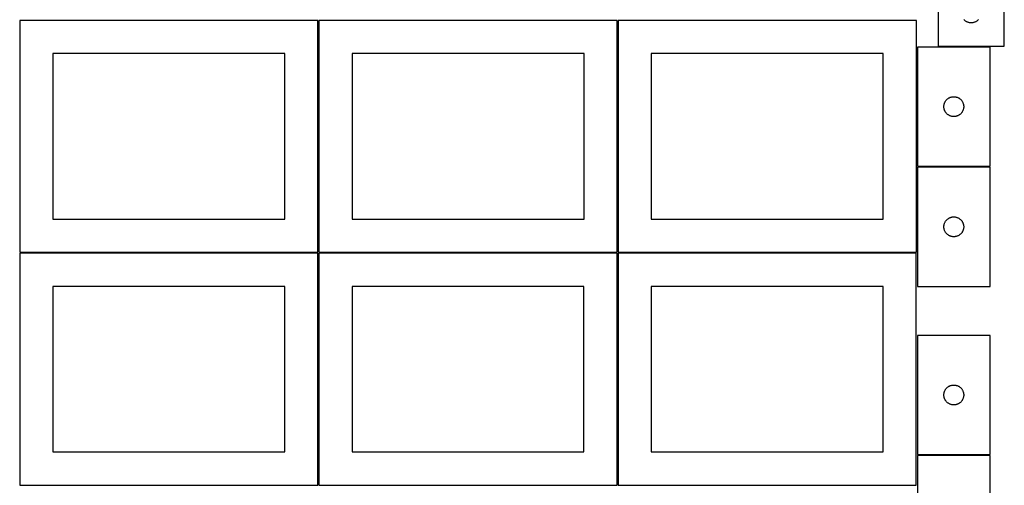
# Model space of a CAD drawing. Header units: millimetres. Extents: x 7 to 1493, y 7 to 2993.
# Tile 4 of 14: x 7 to 1492, y 1412 to 2115. Entities that reach past the tile are written whole.
import ezdxf

# ---------------------------------------------------------------- set-up
doc = ezdxf.new("R2010")
doc.units = ezdxf.units.MM
doc.layers.add('COMMON', color=5, linetype='CONTINUOUS', true_color=0x0000ff)
doc.layers.add('CUT', color=7, linetype='CONTINUOUS', true_color=0x000000)

msp = doc.modelspace()

# ---------------------------------------------------------------- linework, layer by layer
at = {"layer": 'COMMON'}
for p, q in [((457.324235, 1764.123915), (457.324235, 2114.123915)), ((908.824236, 1764.123915), (908.824236, 2114.123915)), ((1360.324236, 2074.13882), (1360.324236, 1894.13882)), ((1471.074237, 2074.888821), (1392.306607, 2074.888821)), ((1360.324236, 1892.638819), (1360.324236, 1764.123915)), ((1471.074237, 1893.38882), (1361.074237, 1893.38882)), ((456.549607, 1763.373915), (6.574234, 1763.373915)), ((457.299608, 1412.623914), (457.299608, 1762.623914)), ((908.049608, 1763.373915), (458.074235, 1763.373915)), ((908.799609, 1412.623914), (908.799609, 1762.623914)), ((1359.549609, 1763.373915), (909.574236, 1763.373915)), ((1471.074237, 1457.973053), (1361.074237, 1457.973053))]:
    msp.add_line(p, q, dxfattribs=at)
at = {"layer": 'CUT'}
for p, q in [((1492.306607, 2075.638821), (1492.306607, 2325.638821)), ((1392.306607, 2250.638821), (1392.306607, 2075.638821)), ((456.574234, 2114.123915), (6.574234, 2114.123915)), ((6.574234, 2114.123915), (6.574234, 1764.123915)), ((456.574234, 1764.123915), (456.574234, 2114.123915)), ((908.074235, 2114.123915), (458.074235, 2114.123915)), ((458.074235, 2114.123915), (458.074235, 1764.123915)), ((908.074235, 1764.123915), (908.074235, 2114.123915)), ((1359.574236, 2114.123915), (909.574236, 2114.123915)), ((909.574236, 2114.123915), (909.574236, 1764.123915)), ((1359.574236, 1764.123915), (1359.574236, 2114.123915)), ((1431.564324, 2115.169659), (1431.039628, 2115.736539)), ((1432.117507, 2114.630541), (1431.564324, 2115.169659)), ((1432.697709, 2114.120614), (1432.117507, 2114.630541)), ((1433.303392, 2113.641232), (1432.697709, 2114.120614)), ((1433.932951, 2113.193666), (1433.303392, 2113.641232)), ((1434.584715, 2112.779102), (1433.932951, 2113.193666)), ((1435.256956, 2112.398639), (1434.584715, 2112.779102)), ((1435.947891, 2112.053287), (1435.256956, 2112.398639)), ((1436.655688, 2111.743962), (1435.947891, 2112.053287)), ((1437.378471, 2111.471483), (1436.655688, 2111.743962)), ((1438.114322, 2111.236573), (1437.378471, 2111.471483)), ((1438.861291, 2111.039855), (1438.114322, 2111.236573)), ((1439.617395, 2110.881852), (1438.861291, 2111.039855)), ((1440.380631, 2110.762981), (1439.617395, 2110.881852)), ((1441.148975, 2110.683558), (1440.380631, 2110.762981)), ((1441.920388, 2110.643794), (1441.148975, 2110.683558)), ((1442.692825, 2110.643794), (1441.920388, 2110.643794)), ((1443.464239, 2110.683558), (1442.692825, 2110.643794)), ((1444.232582, 2110.762981), (1443.464239, 2110.683558)), ((1444.995818, 2110.881852), (1444.232582, 2110.762981)), ((1445.751923, 2111.039855), (1444.995818, 2110.881852)), ((1446.498891, 2111.236573), (1445.751923, 2111.039855)), ((1447.234742, 2111.471483), (1446.498891, 2111.236573)), ((1447.957525, 2111.743962), (1447.234742, 2111.471483)), ((1448.665323, 2112.053287), (1447.957525, 2111.743962)), ((1449.356258, 2112.398639), (1448.665323, 2112.053287)), ((1450.028499, 2112.779102), (1449.356258, 2112.398639)), ((1450.680263, 2113.193666), (1450.028499, 2112.779102)), ((1451.309821, 2113.641232), (1450.680263, 2113.193666)), ((1451.915504, 2114.120614), (1451.309821, 2113.641232)), ((1452.495707, 2114.630541), (1451.915504, 2114.120614)), ((1453.048889, 2115.169659), (1452.495707, 2114.630541)), ((1453.573586, 2115.736539), (1453.048889, 2115.169659)), ((1361.074237, 2074.13882), (1361.074237, 1894.13882)), ((1471.074237, 2074.13882), (1361.074237, 2074.13882)), ((1392.306607, 2075.638821), (1492.306607, 2075.638821)), ((1471.074237, 1894.13882), (1471.074237, 2074.13882)), ((406.574234, 2064.123915), (56.574234, 2064.123915)), ((56.574234, 2064.123915), (56.574234, 1814.123915)), ((406.574234, 1814.123915), (406.574234, 2064.123915)), ((858.074235, 2064.123915), (508.074235, 2064.123915)), ((508.074235, 2064.123915), (508.074235, 1814.123915)), ((858.074235, 1814.123915), (858.074235, 2064.123915)), ((1309.574236, 2064.123915), (959.574236, 2064.123915)), ((959.574236, 2064.123915), (959.574236, 1814.123915)), ((1309.574236, 1814.123915), (1309.574236, 2064.123915)), ((1402.488703, 1990.497536), (1402.834055, 1991.188471)), ((1402.834055, 1991.188471), (1403.214517, 1991.860712)), ((1403.214517, 1991.860712), (1403.629081, 1992.512476)), ((1403.629081, 1992.512476), (1404.076648, 1993.142034)), ((1404.076648, 1993.142034), (1404.55603, 1993.747718)), ((1404.55603, 1993.747718), (1405.065956, 1994.32792)), ((1405.065956, 1994.32792), (1405.605074, 1994.881103)), ((1405.605074, 1994.881103), (1406.171955, 1995.405799)), ((1406.171955, 1995.405799), (1406.765094, 1995.900617)), ((1406.765094, 1995.900617), (1407.38292, 1996.364245)), ((1407.38292, 1996.364245), (1408.023794, 1996.795453)), ((1408.023794, 1996.795453), (1408.686016, 1997.193099)), ((1408.686016, 1997.193099), (1409.36783, 1997.556126)), ((1409.36783, 1997.556126), (1410.067428, 1997.883574)), ((1410.067428, 1997.883574), (1410.782955, 1998.174572)), ((1410.782955, 1998.174572), (1411.512514, 1998.428351)), ((1411.512514, 1998.428351), (1412.25417, 1998.644236)), ((1412.25417, 1998.644236), (1413.005956, 1998.821655)), ((1413.005956, 1998.821655), (1413.765878, 1998.960139)), ((1413.765878, 1998.960139), (1414.531922, 1999.059318)), ((1414.531922, 1999.059318), (1415.302055, 1999.118931)), ((1415.302055, 1999.118931), (1416.074237, 1999.13882)), ((1416.074237, 1999.13882), (1416.846418, 1999.118931)), ((1416.846418, 1999.118931), (1417.616552, 1999.059318)), ((1417.616552, 1999.059318), (1418.382595, 1998.960139)), ((1418.382595, 1998.960139), (1419.142518, 1998.821655)), ((1419.142518, 1998.821655), (1419.894303, 1998.644236)), ((1419.894303, 1998.644236), (1420.635959, 1998.428351)), ((1420.635959, 1998.428351), (1421.365518, 1998.174572)), ((1421.365518, 1998.174572), (1422.081045, 1997.883574)), ((1422.081045, 1997.883574), (1422.780644, 1997.556126)), ((1422.780644, 1997.556126), (1423.462458, 1997.193099)), ((1423.462458, 1997.193099), (1424.12468, 1996.795453)), ((1424.12468, 1996.795453), (1424.765553, 1996.364245)), ((1424.765553, 1996.364245), (1425.383379, 1995.900617)), ((1425.383379, 1995.900617), (1425.976518, 1995.405799)), ((1425.976518, 1995.405799), (1426.543399, 1994.881103)), ((1426.543399, 1994.881103), (1427.082517, 1994.32792)), ((1427.082517, 1994.32792), (1427.592443, 1993.747718)), ((1427.592443, 1993.747718), (1428.071825, 1993.142034)), ((1428.071825, 1993.142034), (1428.519392, 1992.512476)), ((1428.519392, 1992.512476), (1428.933956, 1991.860712)), ((1428.933956, 1991.860712), (1429.314419, 1991.188471)), ((1429.314419, 1991.188471), (1429.659771, 1990.497536)), ((1401.07921, 1984.525039), (1401.118974, 1985.296452)), ((1401.07921, 1983.752601), (1401.07921, 1984.525039)), ((1401.118974, 1982.981188), (1401.07921, 1983.752601)), ((1401.118974, 1985.296452), (1401.198397, 1986.064795)), ((1401.198397, 1982.212845), (1401.118974, 1982.981188)), ((1401.198397, 1986.064795), (1401.317267, 1986.828031)), ((1401.317267, 1981.449609), (1401.198397, 1982.212845)), ((1401.317267, 1986.828031), (1401.475271, 1987.584136)), ((1401.475271, 1980.693504), (1401.317267, 1981.449609)), ((1401.475271, 1987.584136), (1401.671989, 1988.331105)), ((1401.671989, 1979.946536), (1401.475271, 1980.693504)), ((1401.671989, 1988.331105), (1401.906898, 1989.066956)), ((1401.906898, 1979.210684), (1401.671989, 1979.946536)), ((1401.906898, 1989.066956), (1402.179377, 1989.789738)), ((1402.179377, 1978.487902), (1401.906898, 1979.210684)), ((1402.179377, 1989.789738), (1402.488703, 1990.497536)), ((1402.488703, 1977.780104), (1402.179377, 1978.487902)), ((1402.834055, 1977.089169), (1402.488703, 1977.780104)), ((1403.214517, 1976.416928), (1402.834055, 1977.089169)), ((1403.629081, 1975.765164), (1403.214517, 1976.416928)), ((1428.933956, 1976.416928), (1428.519392, 1975.765164)), ((1429.314419, 1977.089169), (1428.933956, 1976.416928)), ((1429.659771, 1977.780104), (1429.314419, 1977.089169)), ((1429.659771, 1990.497536), (1429.969096, 1989.789738)), ((1429.969096, 1978.487902), (1429.659771, 1977.780104)), ((1429.969096, 1989.789738), (1430.241575, 1989.066956)), ((1430.241575, 1979.210684), (1429.969096, 1978.487902)), ((1430.241575, 1989.066956), (1430.476485, 1988.331105)), ((1430.476485, 1979.946536), (1430.241575, 1979.210684)), ((1430.476485, 1988.331105), (1430.673202, 1987.584136)), ((1430.673202, 1980.693504), (1430.476485, 1979.946536)), ((1430.673202, 1987.584136), (1430.831206, 1986.828031)), ((1430.831206, 1981.449609), (1430.673202, 1980.693504)), ((1430.831206, 1986.828031), (1430.950077, 1986.064795)), ((1430.950077, 1982.212845), (1430.831206, 1981.449609)), ((1430.950077, 1986.064795), (1431.0295, 1985.296452)), ((1431.0295, 1982.981188), (1430.950077, 1982.212845)), ((1431.0295, 1985.296452), (1431.069264, 1984.525039)), ((1431.069264, 1983.752601), (1431.0295, 1982.981188)), ((1431.069264, 1984.525039), (1431.069264, 1983.752601)), ((1404.076648, 1975.135606), (1403.629081, 1975.765164)), ((1404.55603, 1974.529922), (1404.076648, 1975.135606)), ((1405.065956, 1973.94972), (1404.55603, 1974.529922)), ((1405.605074, 1973.396537), (1405.065956, 1973.94972)), ((1406.171955, 1972.871841), (1405.605074, 1973.396537)), ((1406.765094, 1972.377023), (1406.171955, 1972.871841)), ((1407.38292, 1971.913395), (1406.765094, 1972.377023)), ((1408.023794, 1971.482187), (1407.38292, 1971.913395)), ((1408.686016, 1971.084541), (1408.023794, 1971.482187)), ((1409.36783, 1970.721514), (1408.686016, 1971.084541)), ((1410.067428, 1970.394066), (1409.36783, 1970.721514)), ((1410.782955, 1970.103068), (1410.067428, 1970.394066)), ((1411.512514, 1969.849289), (1410.782955, 1970.103068)), ((1412.25417, 1969.633404), (1411.512514, 1969.849289)), ((1413.005956, 1969.455985), (1412.25417, 1969.633404)), ((1413.765878, 1969.317502), (1413.005956, 1969.455985)), ((1414.531922, 1969.218322), (1413.765878, 1969.317502)), ((1415.302055, 1969.158709), (1414.531922, 1969.218322)), ((1416.074237, 1969.13882), (1415.302055, 1969.158709)), ((1416.846418, 1969.158709), (1416.074237, 1969.13882)), ((1417.616552, 1969.218322), (1416.846418, 1969.158709)), ((1418.382595, 1969.317502), (1417.616552, 1969.218322)), ((1419.142518, 1969.455985), (1418.382595, 1969.317502)), ((1419.894303, 1969.633404), (1419.142518, 1969.455985)), ((1420.635959, 1969.849289), (1419.894303, 1969.633404)), ((1421.365518, 1970.103068), (1420.635959, 1969.849289)), ((1422.081045, 1970.394066), (1421.365518, 1970.103068)), ((1422.780644, 1970.721514), (1422.081045, 1970.394066)), ((1423.462458, 1971.084541), (1422.780644, 1970.721514)), ((1424.12468, 1971.482187), (1423.462458, 1971.084541)), ((1424.765553, 1971.913395), (1424.12468, 1971.482187)), ((1425.383379, 1972.377023), (1424.765553, 1971.913395)), ((1425.976518, 1972.871841), (1425.383379, 1972.377023)), ((1426.543399, 1973.396537), (1425.976518, 1972.871841)), ((1427.082517, 1973.94972), (1426.543399, 1973.396537)), ((1427.592443, 1974.529922), (1427.082517, 1973.94972)), ((1428.071825, 1975.135606), (1427.592443, 1974.529922)), ((1428.519392, 1975.765164), (1428.071825, 1975.135606)), ((1361.074237, 1894.13882), (1471.074237, 1894.13882)), ((1471.074237, 1892.638819), (1361.074237, 1892.638819)), ((1361.074237, 1892.638819), (1361.074237, 1712.638819)), ((1471.074237, 1712.638819), (1471.074237, 1892.638819)), ((56.574234, 1814.123915), (406.574234, 1814.123915)), ((508.074235, 1814.123915), (858.074235, 1814.123915)), ((959.574236, 1814.123915), (1309.574236, 1814.123915)), ((1404.55603, 1812.247717), (1405.065956, 1812.827919)), ((1405.065956, 1812.827919), (1405.605074, 1813.381102)), ((1405.605074, 1813.381102), (1406.171955, 1813.905798)), ((1406.171955, 1813.905798), (1406.765094, 1814.400616)), ((1406.765094, 1814.400616), (1407.38292, 1814.864244)), ((1407.38292, 1814.864244), (1408.023794, 1815.295452)), ((1408.023794, 1815.295452), (1408.686016, 1815.693098)), ((1408.686016, 1815.693098), (1409.36783, 1816.056125)), ((1409.36783, 1816.056125), (1410.067428, 1816.383573)), ((1410.067428, 1816.383573), (1410.782955, 1816.674571)), ((1410.782955, 1816.674571), (1411.512514, 1816.92835)), ((1411.512514, 1816.92835), (1412.25417, 1817.144235)), ((1412.25417, 1817.144235), (1413.005956, 1817.321654)), ((1413.005956, 1817.321654), (1413.765878, 1817.460138)), ((1413.765878, 1817.460138), (1414.531922, 1817.559317)), ((1414.531922, 1817.559317), (1415.302055, 1817.61893)), ((1415.302055, 1817.61893), (1416.074237, 1817.638819)), ((1416.074237, 1817.638819), (1416.846418, 1817.61893)), ((1416.846418, 1817.61893), (1417.616552, 1817.559317)), ((1417.616552, 1817.559317), (1418.382595, 1817.460138)), ((1418.382595, 1817.460138), (1419.142518, 1817.321654)), ((1419.142518, 1817.321654), (1419.894303, 1817.144235)), ((1419.894303, 1817.144235), (1420.635959, 1816.92835)), ((1420.635959, 1816.92835), (1421.365518, 1816.674571)), ((1421.365518, 1816.674571), (1422.081045, 1816.383573)), ((1422.081045, 1816.383573), (1422.780644, 1816.056125)), ((1422.780644, 1816.056125), (1423.462458, 1815.693098)), ((1423.462458, 1815.693098), (1424.12468, 1815.295452)), ((1424.12468, 1815.295452), (1424.765553, 1814.864244)), ((1424.765553, 1814.864244), (1425.383379, 1814.400616)), ((1425.383379, 1814.400616), (1425.976518, 1813.905798)), ((1425.976518, 1813.905798), (1426.543399, 1813.381102)), ((1426.543399, 1813.381102), (1427.082517, 1812.827919)), ((1427.082517, 1812.827919), (1427.592443, 1812.247717)), ((1401.07921, 1803.025038), (1401.118974, 1803.796451)), ((1401.07921, 1802.2526), (1401.07921, 1803.025038)), ((1401.118974, 1801.481187), (1401.07921, 1802.2526)), ((1401.118974, 1803.796451), (1401.198397, 1804.564794)), ((1401.198397, 1800.712844), (1401.118974, 1801.481187)), ((1401.198397, 1804.564794), (1401.317267, 1805.32803)), ((1401.317267, 1799.949608), (1401.198397, 1800.712844)), ((1401.317267, 1805.32803), (1401.475271, 1806.084135)), ((1401.475271, 1799.193503), (1401.317267, 1799.949608)), ((1401.475271, 1806.084135), (1401.671989, 1806.831104)), ((1401.671989, 1798.446535), (1401.475271, 1799.193503)), ((1401.671989, 1806.831104), (1401.906898, 1807.566955)), ((1401.906898, 1797.710683), (1401.671989, 1798.446535)), ((1401.906898, 1807.566955), (1402.179377, 1808.289737)), ((1402.179377, 1808.289737), (1402.488703, 1808.997535)), ((1402.488703, 1808.997535), (1402.834055, 1809.68847)), ((1402.834055, 1809.68847), (1403.214517, 1810.360711)), ((1403.214517, 1810.360711), (1403.629081, 1811.012475)), ((1403.629081, 1811.012475), (1404.076648, 1811.642033)), ((1404.076648, 1811.642033), (1404.55603, 1812.247717)), ((1427.592443, 1812.247717), (1428.071825, 1811.642033)), ((1428.071825, 1811.642033), (1428.519392, 1811.012475)), ((1428.519392, 1811.012475), (1428.933956, 1810.360711)), ((1428.933956, 1810.360711), (1429.314419, 1809.68847)), ((1429.314419, 1809.68847), (1429.659771, 1808.997535)), ((1429.659771, 1808.997535), (1429.969096, 1808.289737)), ((1429.969096, 1808.289737), (1430.241575, 1807.566955)), ((1430.241575, 1807.566955), (1430.476485, 1806.831104)), ((1430.476485, 1798.446535), (1430.241575, 1797.710683)), ((1430.476485, 1806.831104), (1430.673202, 1806.084135)), ((1430.673202, 1799.193503), (1430.476485, 1798.446535)), ((1430.673202, 1806.084135), (1430.831206, 1805.32803)), ((1430.831206, 1799.949608), (1430.673202, 1799.193503)), ((1430.831206, 1805.32803), (1430.950077, 1804.564794)), ((1430.950077, 1800.712844), (1430.831206, 1799.949608)), ((1430.950077, 1804.564794), (1431.0295, 1803.796451)), ((1431.0295, 1801.481187), (1430.950077, 1800.712844)), ((1431.0295, 1803.796451), (1431.069264, 1803.025038)), ((1431.069264, 1802.2526), (1431.0295, 1801.481187)), ((1431.069264, 1803.025038), (1431.069264, 1802.2526)), ((1402.179377, 1796.987901), (1401.906898, 1797.710683)), ((1402.488703, 1796.280103), (1402.179377, 1796.987901)), ((1402.834055, 1795.589168), (1402.488703, 1796.280103)), ((1403.214517, 1794.916927), (1402.834055, 1795.589168)), ((1403.629081, 1794.265163), (1403.214517, 1794.916927)), ((1404.076648, 1793.635605), (1403.629081, 1794.265163)), ((1404.55603, 1793.029921), (1404.076648, 1793.635605)), ((1405.065956, 1792.449719), (1404.55603, 1793.029921)), ((1405.605074, 1791.896536), (1405.065956, 1792.449719)), ((1406.171955, 1791.37184), (1405.605074, 1791.896536)), ((1406.765094, 1790.877022), (1406.171955, 1791.37184)), ((1407.38292, 1790.413394), (1406.765094, 1790.877022)), ((1408.023794, 1789.982186), (1407.38292, 1790.413394)), ((1408.686016, 1789.58454), (1408.023794, 1789.982186)), ((1409.36783, 1789.221513), (1408.686016, 1789.58454)), ((1410.067428, 1788.894065), (1409.36783, 1789.221513)), ((1410.782955, 1788.603067), (1410.067428, 1788.894065)), ((1411.512514, 1788.349288), (1410.782955, 1788.603067)), ((1412.25417, 1788.133403), (1411.512514, 1788.349288)), ((1413.005956, 1787.955984), (1412.25417, 1788.133403)), ((1413.765878, 1787.817501), (1413.005956, 1787.955984)), ((1414.531922, 1787.718321), (1413.765878, 1787.817501)), ((1415.302055, 1787.658708), (1414.531922, 1787.718321)), ((1416.074237, 1787.638819), (1415.302055, 1787.658708)), ((1416.846418, 1787.658708), (1416.074237, 1787.638819)), ((1417.616552, 1787.718321), (1416.846418, 1787.658708)), ((1418.382595, 1787.817501), (1417.616552, 1787.718321)), ((1419.142518, 1787.955984), (1418.382595, 1787.817501)), ((1419.894303, 1788.133403), (1419.142518, 1787.955984)), ((1420.635959, 1788.349288), (1419.894303, 1788.133403)), ((1421.365518, 1788.603067), (1420.635959, 1788.349288)), ((1422.081045, 1788.894065), (1421.365518, 1788.603067)), ((1422.780644, 1789.221513), (1422.081045, 1788.894065)), ((1423.462458, 1789.58454), (1422.780644, 1789.221513)), ((1424.12468, 1789.982186), (1423.462458, 1789.58454)), ((1424.765553, 1790.413394), (1424.12468, 1789.982186)), ((1425.383379, 1790.877022), (1424.765553, 1790.413394)), ((1425.976518, 1791.37184), (1425.383379, 1790.877022)), ((1426.543399, 1791.896536), (1425.976518, 1791.37184)), ((1427.082517, 1792.449719), (1426.543399, 1791.896536)), ((1427.592443, 1793.029921), (1427.082517, 1792.449719)), ((1428.071825, 1793.635605), (1427.592443, 1793.029921)), ((1428.519392, 1794.265163), (1428.071825, 1793.635605)), ((1428.933956, 1794.916927), (1428.519392, 1794.265163)), ((1429.314419, 1795.589168), (1428.933956, 1794.916927)), ((1429.659771, 1796.280103), (1429.314419, 1795.589168)), ((1429.969096, 1796.987901), (1429.659771, 1796.280103)), ((1430.241575, 1797.710683), (1429.969096, 1796.987901)), ((456.549607, 1762.623914), (6.549607, 1762.623914)), ((6.549607, 1762.623914), (6.549607, 1412.623914)), ((6.574234, 1764.123915), (456.574234, 1764.123915)), ((456.549607, 1412.623914), (456.549607, 1762.623914)), ((908.049608, 1762.623914), (458.049608, 1762.623914)), ((458.049608, 1762.623914), (458.049608, 1412.623914)), ((458.074235, 1764.123915), (908.074235, 1764.123915)), ((908.049608, 1412.623914), (908.049608, 1762.623914)), ((1359.549609, 1762.623914), (909.549609, 1762.623914)), ((909.549609, 1762.623914), (909.549609, 1412.623914)), ((909.574236, 1764.123915), (1359.574236, 1764.123915)), ((1359.549609, 1412.623914), (1359.549609, 1762.623914)), ((406.549607, 1712.623914), (56.549607, 1712.623914)), ((56.549607, 1712.623914), (56.549607, 1462.623914)), ((406.549607, 1462.623914), (406.549607, 1712.623914)), ((858.049608, 1712.623914), (508.049608, 1712.623914)), ((508.049608, 1712.623914), (508.049608, 1462.623914)), ((858.049608, 1462.623914), (858.049608, 1712.623914)), ((1309.549609, 1712.623914), (959.549609, 1712.623914)), ((959.549609, 1712.623914), (959.549609, 1462.623914)), ((1309.549609, 1462.623914), (1309.549609, 1712.623914)), ((1361.074237, 1712.638819), (1471.074237, 1712.638819)), ((1471.074237, 1638.723053), (1361.074237, 1638.723053)), ((1361.074237, 1638.723053), (1361.074237, 1458.723053)), ((1471.074237, 1458.723053), (1471.074237, 1638.723053)), ((1406.171955, 1559.990032), (1406.765094, 1560.48485)), ((1406.765094, 1560.48485), (1407.38292, 1560.948478)), ((1407.38292, 1560.948478), (1408.023794, 1561.379687)), ((1408.023794, 1561.379687), (1408.686016, 1561.777332)), ((1408.686016, 1561.777332), (1409.36783, 1562.14036)), ((1409.36783, 1562.14036), (1410.067428, 1562.467807)), ((1410.067428, 1562.467807), (1410.782955, 1562.758806)), ((1410.782955, 1562.758806), (1411.512514, 1563.012584)), ((1411.512514, 1563.012584), (1412.25417, 1563.228469)), ((1412.25417, 1563.228469), (1413.005956, 1563.405889)), ((1413.005956, 1563.405889), (1413.765878, 1563.544372)), ((1413.765878, 1563.544372), (1414.531922, 1563.643552)), ((1414.531922, 1563.643552), (1415.302055, 1563.703165)), ((1415.302055, 1563.703165), (1416.074237, 1563.723053)), ((1416.074237, 1563.723053), (1416.846418, 1563.703165)), ((1416.846418, 1563.703165), (1417.616552, 1563.643552)), ((1417.616552, 1563.643552), (1418.382595, 1563.544372)), ((1418.382595, 1563.544372), (1419.142518, 1563.405889)), ((1419.142518, 1563.405889), (1419.894303, 1563.228469)), ((1419.894303, 1563.228469), (1420.635959, 1563.012584)), ((1420.635959, 1563.012584), (1421.365518, 1562.758806)), ((1421.365518, 1562.758806), (1422.081045, 1562.467807)), ((1422.081045, 1562.467807), (1422.780644, 1562.14036)), ((1422.780644, 1562.14036), (1423.462458, 1561.777332)), ((1423.462458, 1561.777332), (1424.12468, 1561.379687)), ((1424.12468, 1561.379687), (1424.765553, 1560.948478)), ((1424.765553, 1560.948478), (1425.383379, 1560.48485)), ((1425.383379, 1560.48485), (1425.976518, 1559.990032)), ((1401.07921, 1549.109272), (1401.118974, 1549.880685)), ((1401.07921, 1548.336835), (1401.07921, 1549.109272)), ((1401.118974, 1547.565421), (1401.07921, 1548.336835)), ((1401.118974, 1549.880685), (1401.198397, 1550.649029)), ((1401.198397, 1546.797078), (1401.118974, 1547.565421)), ((1401.198397, 1550.649029), (1401.317267, 1551.412265)), ((1401.317267, 1546.033842), (1401.198397, 1546.797078)), ((1401.317267, 1551.412265), (1401.475271, 1552.16837)), ((1401.475271, 1545.277737), (1401.317267, 1546.033842)), ((1401.475271, 1552.16837), (1401.671989, 1552.915338)), ((1401.671989, 1544.530769), (1401.475271, 1545.277737)), ((1401.671989, 1552.915338), (1401.906898, 1553.651189)), ((1401.906898, 1553.651189), (1402.179377, 1554.373972)), ((1402.179377, 1554.373972), (1402.488703, 1555.081769)), ((1402.488703, 1555.081769), (1402.834055, 1555.772705)), ((1402.834055, 1555.772705), (1403.214517, 1556.444945)), ((1403.214517, 1556.444945), (1403.629081, 1557.096709)), ((1403.629081, 1557.096709), (1404.076648, 1557.726268)), ((1404.076648, 1557.726268), (1404.55603, 1558.331951)), ((1404.55603, 1558.331951), (1405.065956, 1558.912153)), ((1405.065956, 1558.912153), (1405.605074, 1559.465336)), ((1405.605074, 1559.465336), (1406.171955, 1559.990032)), ((1425.976518, 1559.990032), (1426.543399, 1559.465336)), ((1426.543399, 1559.465336), (1427.082517, 1558.912153)), ((1427.082517, 1558.912153), (1427.592443, 1558.331951)), ((1427.592443, 1558.331951), (1428.071825, 1557.726268)), ((1428.071825, 1557.726268), (1428.519392, 1557.096709)), ((1428.519392, 1557.096709), (1428.933956, 1556.444945)), ((1428.933956, 1556.444945), (1429.314419, 1555.772705)), ((1429.314419, 1555.772705), (1429.659771, 1555.081769)), ((1429.659771, 1555.081769), (1429.969096, 1554.373972)), ((1429.969096, 1554.373972), (1430.241575, 1553.651189)), ((1430.241575, 1553.651189), (1430.476485, 1552.915338)), ((1430.476485, 1552.915338), (1430.673202, 1552.16837)), ((1430.673202, 1545.277737), (1430.476485, 1544.530769)), ((1430.673202, 1552.16837), (1430.831206, 1551.412265)), ((1430.831206, 1546.033842), (1430.673202, 1545.277737)), ((1430.831206, 1551.412265), (1430.950077, 1550.649029)), ((1430.950077, 1546.797078), (1430.831206, 1546.033842)), ((1430.950077, 1550.649029), (1431.0295, 1549.880685)), ((1431.0295, 1547.565421), (1430.950077, 1546.797078)), ((1431.0295, 1549.880685), (1431.069264, 1549.109272)), ((1431.069264, 1548.336835), (1431.0295, 1547.565421)), ((1431.069264, 1549.109272), (1431.069264, 1548.336835)), ((1401.906898, 1543.794918), (1401.671989, 1544.530769)), ((1402.179377, 1543.072135), (1401.906898, 1543.794918)), ((1402.488703, 1542.364338), (1402.179377, 1543.072135)), ((1402.834055, 1541.673402), (1402.488703, 1542.364338)), ((1403.214517, 1541.001161), (1402.834055, 1541.673402)), ((1403.629081, 1540.349398), (1403.214517, 1541.001161)), ((1404.076648, 1539.719839), (1403.629081, 1540.349398)), ((1404.55603, 1539.114156), (1404.076648, 1539.719839)), ((1405.065956, 1538.533953), (1404.55603, 1539.114156)), ((1405.605074, 1537.980771), (1405.065956, 1538.533953)), ((1406.171955, 1537.456074), (1405.605074, 1537.980771)), ((1406.765094, 1536.961256), (1406.171955, 1537.456074)), ((1407.38292, 1536.497628), (1406.765094, 1536.961256)), ((1408.023794, 1536.06642), (1407.38292, 1536.497628)), ((1408.686016, 1535.668775), (1408.023794, 1536.06642)), ((1409.36783, 1535.305747), (1408.686016, 1535.668775)), ((1410.067428, 1534.9783), (1409.36783, 1535.305747)), ((1410.782955, 1534.687301), (1410.067428, 1534.9783)), ((1411.512514, 1534.433523), (1410.782955, 1534.687301)), ((1412.25417, 1534.217638), (1411.512514, 1534.433523)), ((1413.005956, 1534.040218), (1412.25417, 1534.217638)), ((1413.765878, 1533.901735), (1413.005956, 1534.040218)), ((1414.531922, 1533.802555), (1413.765878, 1533.901735)), ((1415.302055, 1533.742942), (1414.531922, 1533.802555)), ((1416.074237, 1533.723053), (1415.302055, 1533.742942)), ((1416.846418, 1533.742942), (1416.074237, 1533.723053)), ((1417.616552, 1533.802555), (1416.846418, 1533.742942)), ((1418.382595, 1533.901735), (1417.616552, 1533.802555)), ((1419.142518, 1534.040218), (1418.382595, 1533.901735)), ((1419.894303, 1534.217638), (1419.142518, 1534.040218)), ((1420.635959, 1534.433523), (1419.894303, 1534.217638)), ((1421.365518, 1534.687301), (1420.635959, 1534.433523)), ((1422.081045, 1534.9783), (1421.365518, 1534.687301)), ((1422.780644, 1535.305747), (1422.081045, 1534.9783)), ((1423.462458, 1535.668775), (1422.780644, 1535.305747)), ((1424.12468, 1536.06642), (1423.462458, 1535.668775)), ((1424.765553, 1536.497628), (1424.12468, 1536.06642)), ((1425.383379, 1536.961256), (1424.765553, 1536.497628)), ((1425.976518, 1537.456074), (1425.383379, 1536.961256)), ((1426.543399, 1537.980771), (1425.976518, 1537.456074)), ((1427.082517, 1538.533953), (1426.543399, 1537.980771)), ((1427.592443, 1539.114156), (1427.082517, 1538.533953)), ((1428.071825, 1539.719839), (1427.592443, 1539.114156)), ((1428.519392, 1540.349398), (1428.071825, 1539.719839)), ((1428.933956, 1541.001161), (1428.519392, 1540.349398)), ((1429.314419, 1541.673402), (1428.933956, 1541.001161)), ((1429.659771, 1542.364338), (1429.314419, 1541.673402)), ((1429.969096, 1543.072135), (1429.659771, 1542.364338)), ((1430.241575, 1543.794918), (1429.969096, 1543.072135)), ((1430.476485, 1544.530769), (1430.241575, 1543.794918)), ((56.549607, 1462.623914), (406.549607, 1462.623914)), ((508.049608, 1462.623914), (858.049608, 1462.623914)), ((959.549609, 1462.623914), (1309.549609, 1462.623914)), ((1361.074237, 1458.723053), (1471.074237, 1458.723053)), ((1471.074237, 1457.223052), (1361.074237, 1457.223052)), ((1361.074237, 1457.223052), (1361.074237, 1277.223052)), ((1471.074237, 1277.223052), (1471.074237, 1457.223052)), ((6.549607, 1412.623914), (456.549607, 1412.623914)), ((458.049608, 1412.623914), (908.049608, 1412.623914)), ((909.549609, 1412.623914), (1359.549609, 1412.623914))]:
    msp.add_line(p, q, dxfattribs=at)

doc.saveas('drawing.dxf')
